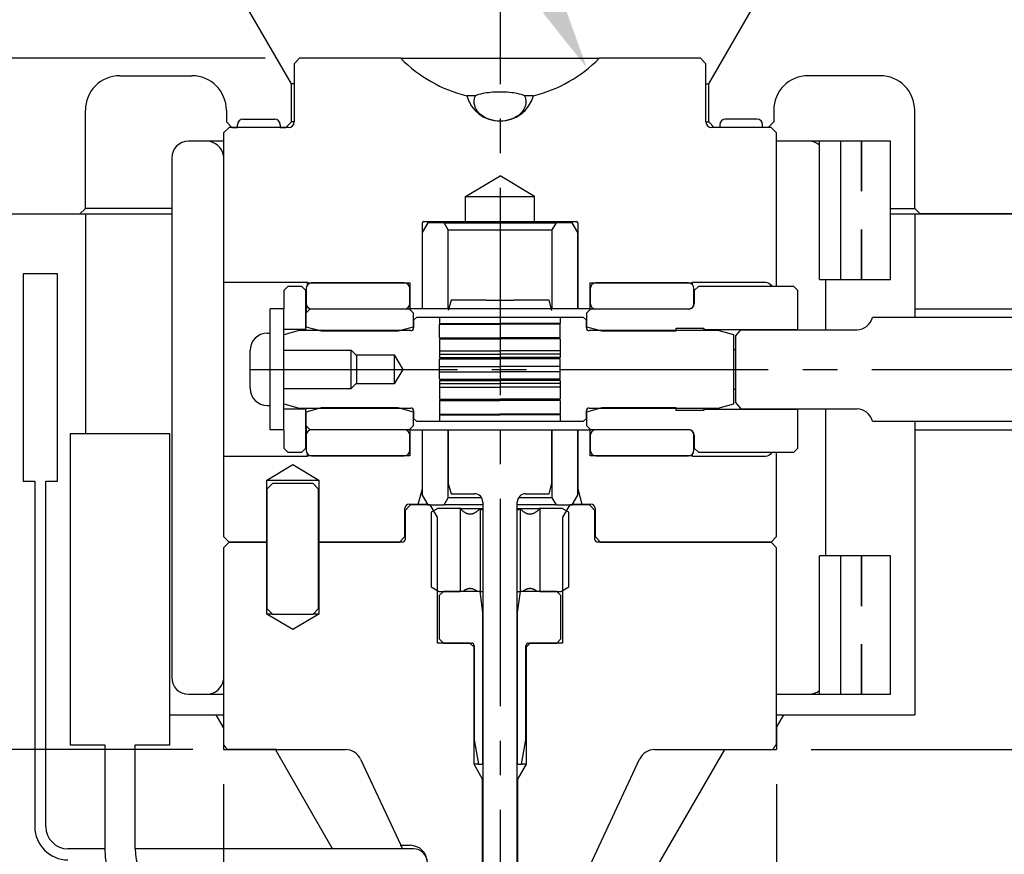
# Model space of a CAD drawing. Extents: x -79 to 56, y -28 to 58.
# Tile 13 of 23: x -59.15 to -55.59, y 44.53 to 47.54. Entities that reach past the tile are written whole.
import ezdxf

# ---------------------------------------------------------------- set-up
doc = ezdxf.new("R2010")
doc.units = 0
doc.header["$MEASUREMENT"] = 0
doc.linetypes.add('CENTER2', pattern=[1.125, 0.75, -0.125, 0.125, -0.125])
doc.layers.get('DEFPOINTS').update_dxf_attribs({"linetype": 'CONTINUOUS'})
for name, color, linetype in [('AR_SHAPE', 3, 'CONTINUOUS'), ('DIM_OSCO', 4, 'CONTINUOUS'), ('DIMENSIONS', 4, 'CONTINUOUS'), ('DSCV_BORE_CENTER', 22, 'CENTER2'), ('DSCV_BORE_LIGHT', 134, 'CONTINUOUS'), ('MBH_HEATER', 1, 'CONTINUOUS'), ('SCV200_PB_SOLID', 1, 'CONTINUOUS'), ('SCV_200_NBL_SHAPE', 3, 'CONTINUOUS'), ('SCV_200_VP_SOLID', 1, 'CONTINUOUS'), ('SCV_LR_SHAPE', 3, 'CONTINUOUS'), ('SCVGR_SHAPE', 3, 'CONTINUOUS'), ('SCVUNBB_SOLID', 1, 'CONTINUOUS')]:
    doc.layers.add(name, color=color, linetype=linetype)
doc.layers.add('Visible (ANSI)', color=7, linetype='CONTINUOUS', lineweight=50)
doc.styles.add('ROMANS', font='romans.shx')
doc.dimstyles.new('CATALOG', dxfattribs={"dimscale": 2, "dimtxt": 0.1, "dimasz": 0.125, "dimexe": 0.0625, "dimexo": 0.0625, "dimgap": 0.09, "dimtad": 0, "dimtih": 1, "dimtoh": 1, "dimdec": 3, "dimzin": 4, "dimdsep": 46, "dimtxsty": 'ROMANS', "dimcen": 0, "dimclrd": 256, "dimclre": 256, "dimclrt": 256, "dimadec": 0, "dimazin": 0, "dimtfac": 0.7, "dimtdec": 3, "dimtofl": 0, "dimtmove": 0, "dimatfit": 3, "dimfxl": 1, "dimtolj": 1, "dimtzin": 4, "dimlwd": -1, "dimlwe": -1, "dimarcsym": 0})
doc.dimstyles.new('CATALOG_2XSCALE', dxfattribs={"dimscale": 2, "dimtxt": 0.125, "dimasz": 0.125, "dimexe": 0.0625, "dimexo": 0.0625, "dimgap": 0.09, "dimtad": 0, "dimtih": 1, "dimtoh": 1, "dimdec": 3, "dimlfac": 0.5, "dimzin": 4, "dimdsep": 46, "dimtxsty": 'ROMANS', "dimcen": 0, "dimclrd": 256, "dimclre": 256, "dimclrt": 256, "dimadec": 0, "dimazin": 0, "dimtfac": 0.7, "dimtdec": 3, "dimtofl": 0, "dimtmove": 0, "dimatfit": 3, "dimfxl": 1, "dimtolj": 1, "dimtzin": 4, "dimlwd": -1, "dimlwe": -1, "dimarcsym": 0})

# ---------------------------------------------------------------- blocks, each defined once
blk = doc.blocks.new('*D71')
at = {"layer": 'DEFPOINTS', "color": 0}
for p in [(-57.1013, 47.3712), (-56.8556, 46.93)]:
    blk.add_point(p, dxfattribs=at)
at = {"layer": 'DIMENSIONS'}
for p, q in [((-58.2496, 48.9842), (-57.9996, 48.9842)), ((-57.9996, 48.9842), (-57.223, 47.5896))]:
    blk.add_line(p, q, dxfattribs=at)
blk.add_solid([(-57.1866, 47.6098), (-57.2594, 47.5693), (-57.1013, 47.3712)], dxfattribs=at)
at = {"layer": 'DIMENSIONS', "insert": (-59.0427, 48.9842), "char_height": 0.25, "attachment_point": 5, "style": 'ROMANS'}
blk.add_mtext('\\A1;RADIUS', dxfattribs=at)
blk = doc.blocks.new('*D72')
at = {"layer": 'DEFPOINTS', "color": 0}
for p in [(-51.4147, 48.4323), (-57.4147, 48.0619), (-51.4147, 47.1549)]:
    blk.add_point(p, dxfattribs=at)
at = {"layer": 'DIMENSIONS'}
for p, q in [((-57.4147, 48.1869), (-57.4147, 48.5573)), ((-51.4147, 47.2799), (-51.4147, 48.5573)), ((-57.1647, 48.4323), (-54.0808, 48.4323)), ((-51.6647, 48.4323), (-52.5303, 48.4323))]:
    blk.add_line(p, q, dxfattribs=at)
for points in [[(-57.1647, 48.4739), (-57.1647, 48.3906), (-57.4147, 48.4323)], [(-51.6647, 48.4739), (-51.6647, 48.3906), (-51.4147, 48.4323)]]:
    blk.add_solid(points, dxfattribs=at)
at = {"layer": 'DIMENSIONS', "insert": (-53.3056, 48.4323), "char_height": 0.2, "attachment_point": 5, "style": 'ROMANS'}
blk.add_mtext('\\A1;"C" DIM.', dxfattribs=at)
blk = doc.blocks.new('*D74')
at = {"layer": 'DEFPOINTS', "color": 0}
for p in [(-54.6647, 49.7927), (-60.1647, 47.1549), (-54.6647, 47.1549)]:
    blk.add_point(p, dxfattribs=at)
at = {"layer": 'DIMENSIONS'}
for p, q in [((-60.1647, 47.2799), (-60.1647, 49.9177)), ((-54.6647, 47.2799), (-54.6647, 49.9177)), ((-59.9147, 49.7927), (-58.0807, 49.7927)), ((-54.9147, 49.7927), (-56.7398, 49.7927))]:
    blk.add_line(p, q, dxfattribs=at)
for points in [[(-59.9147, 49.8343), (-59.9147, 49.751), (-60.1647, 49.7927)], [(-54.9147, 49.8343), (-54.9147, 49.751), (-54.6647, 49.7927)]]:
    blk.add_solid(points, dxfattribs=at)
at = {"layer": 'DIMENSIONS', "insert": (-57.4102, 49.7927), "char_height": 0.2, "attachment_point": 5, "style": 'ROMANS'}
blk.add_mtext('\\A1;%%c5.500 ', dxfattribs=at)
blk = doc.blocks.new('*D75')
at = {"layer": 'DEFPOINTS', "color": 0}
for p in [(-61.8201, 47.1549), (-63.0122, 44.9049), (-58.4152, 44.9049)]:
    blk.add_point(p, dxfattribs=at)
at = {"layer": 'DIMENSIONS'}
for p, q in [((-61.9451, 47.1549), (-63.1372, 47.1549)), ((-63.0122, 46.9049), (-63.0122, 46.4539)), ((-63.0122, 45.1549), (-63.0122, 45.5606)), ((-58.5402, 44.9049), (-63.1372, 44.9049))]:
    blk.add_line(p, q, dxfattribs=at)
for points in [[(-63.0539, 46.9049), (-62.9705, 46.9049), (-63.0122, 47.1549)], [(-63.0539, 45.1549), (-62.9705, 45.1549), (-63.0122, 44.9049)]]:
    blk.add_solid(points, dxfattribs=at)
at = {"layer": 'DIMENSIONS', "insert": (-63.0122, 46.0073), "char_height": 0.2, "attachment_point": 5, "style": 'ROMANS'}
blk.add_mtext('\\A1;2.250 \\PHOLD', dxfattribs=at)
blk = doc.blocks.new('*D76')
at = {"layer": 'DEFPOINTS', "color": 0}
for p in [(-58.4014, 44.9049), (-62.9997, 41.5299), (-60.7901, 41.5299)]:
    blk.add_point(p, dxfattribs=at)
at = {"layer": 'DIMENSIONS'}
for p, q in [((-58.5264, 44.9049), (-63.1247, 44.9049)), ((-62.9997, 44.6549), (-62.9997, 43.7355)), ((-62.9997, 41.7799), (-62.9997, 42.6993)), ((-60.9151, 41.5299), (-63.1247, 41.5299))]:
    blk.add_line(p, q, dxfattribs=at)
for points in [[(-63.0414, 44.6549), (-62.9581, 44.6549), (-62.9997, 44.9049)], [(-63.0414, 41.7799), (-62.9581, 41.7799), (-62.9997, 41.5299)]]:
    blk.add_solid(points, dxfattribs=at)
at = {"layer": 'DIMENSIONS', "insert": (-62.9997, 43.2174), "char_height": 0.2, "attachment_point": 5, "style": 'ROMANS'}
blk.add_mtext('\\A1;"A" DIM.\\P(1.875 MIN.)', dxfattribs=at)
blk = doc.blocks.new('*D64')
at = {"layer": 'DEFPOINTS', "color": 0}
for p in [(-58.1397, 47.4049), (-64.4173, 44.9049), (-58.4152, 44.9049)]:
    blk.add_point(p, dxfattribs=at)
at = {"layer": 'DIM_OSCO'}
for p, q in [((-58.2647, 47.4049), (-64.5423, 47.4049)), ((-64.4173, 47.1549), (-64.4173, 46.4349)), ((-64.4173, 45.1549), (-64.4173, 45.8749)), ((-58.5402, 44.9049), (-64.5423, 44.9049))]:
    blk.add_line(p, q, dxfattribs=at)
for points in [[(-64.459, 47.1549), (-64.3757, 47.1549), (-64.4173, 47.4049)], [(-64.459, 45.1549), (-64.3757, 45.1549), (-64.4173, 44.9049)]]:
    blk.add_solid(points, dxfattribs=at)
at = {"layer": 'DIM_OSCO', "insert": (-64.4173, 46.1549), "char_height": 0.2, "attachment_point": 5, "style": 'ROMANS'}
blk.add_mtext('\\A1;2.500 ', dxfattribs=at)
blk = doc.blocks.new('*D65')
at = {"layer": 'DEFPOINTS', "color": 0}
for p in [(-58.4152, 44.9049), (-56.4142, 44.9049), (-56.4142, 43.7758)]:
    blk.add_point(p, dxfattribs=at)
at = {"layer": 'DIM_OSCO'}
for p, q in [((-58.4152, 44.7799), (-58.4152, 43.6508)), ((-56.4142, 44.7799), (-56.4142, 43.6508)), ((-58.1652, 43.7758), (-56.6642, 43.7758)), ((-56.4142, 43.7758), (-55.9714, 43.7758))]:
    blk.add_line(p, q, dxfattribs=at)
for points in [[(-58.1652, 43.8175), (-58.1652, 43.7341), (-58.4152, 43.7758)], [(-56.6642, 43.8175), (-56.6642, 43.7341), (-56.4142, 43.7758)]]:
    blk.add_solid(points, dxfattribs=at)
at = {"layer": 'DIM_OSCO', "insert": (-55.3009, 43.7758), "char_height": 0.2, "attachment_point": 5, "style": 'ROMANS'}
blk.add_mtext('\\A1;%%c2.000', dxfattribs=at)
blk = doc.blocks.new('*D77')
at = {"layer": 'DEFPOINTS', "color": 0}
for p in [(-54.8669, 46.2799), (-54.4783, 46.2799), (-56.4142, 44.9049)]:
    blk.add_point(p, dxfattribs=at)
at = {"layer": 'DIMENSIONS'}
for p, q in [((-54.7419, 46.2799), (-54.3533, 46.2799)), ((-54.4783, 46.0299), (-54.4783, 45.8808)), ((-54.4783, 45.1549), (-54.4783, 45.3208)), ((-56.2892, 44.9049), (-54.3533, 44.9049))]:
    blk.add_line(p, q, dxfattribs=at)
for points in [[(-54.52, 46.0299), (-54.4366, 46.0299), (-54.4783, 46.2799)], [(-54.52, 45.1549), (-54.4366, 45.1549), (-54.4783, 44.9049)]]:
    blk.add_solid(points, dxfattribs=at)
at = {"layer": 'DIMENSIONS', "insert": (-54.4783, 45.6008), "char_height": 0.2, "attachment_point": 5, "style": 'ROMANS'}
blk.add_mtext('\\A1;1.375 HOLD', dxfattribs=at)

msp = doc.modelspace()

# ---------------------------------------------------------------- linework, layer by layer
at = {"layer": 'AR_SHAPE'}
for p, q in [((-51.4147, 46.4674), (-56.0672, 46.4674)), ((-56.5632, 46.4), (-56.5432, 46.4231)), ((-56.5432, 46.4231), (-56.1232, 46.4231)), ((-56.5632, 46.4), (-56.5632, 46.2804)), ((-56.5692, 46.3521), (-56.5632, 46.3521)), ((-56.5632, 46.2804), (-56.5622, 46.2804)), ((-56.5632, 46.2794), (-56.5632, 46.2804)), ((-56.5622, 46.2794), (-56.5632, 46.2794)), ((-56.5632, 46.2794), (-56.5632, 46.1599)), ((-56.5622, 46.2804), (-56.5619, 46.2799)), ((-56.5622, 46.2804), (-56.5622, 46.2794)), ((-56.5619, 46.2799), (-56.5622, 46.2794)), ((-56.5692, 46.2078), (-56.5632, 46.2078)), ((-56.5632, 46.1599), (-56.5432, 46.1368)), ((-56.5432, 46.1368), (-56.1232, 46.1368)), ((-56.0672, 46.0924), (-51.4147, 46.0924))]:
    msp.add_line(p, q, dxfattribs=at)
for centre, major_axis, start_param, end_param in [((-56.1232, 46.4924), (0, -0.0693), 0, 1.202167), ((-56.1232, 46.0675), (0, 0.0693), 5.081018, 6.283185)]:
    msp.add_ellipse(centre, major_axis=major_axis, ratio=0.866025, start_param=start_param, end_param=end_param, dxfattribs=at)
at = {"layer": 'DSCV_BORE_CENTER'}
for p, q in [((-57.4147, 48.0619), (-57.4147, 41.5299)), ((-58.3192, 46.2799), (-51.4147, 46.2799))]:
    msp.add_line(p, q, dxfattribs=at)
at = {"layer": 'DSCV_BORE_LIGHT'}
for p, q in [((-60.1647, 46.8419), (-58.6022, 46.8419)), ((-58.9147, 46.8419), (-58.9147, 46.0469)), ((-56.0025, 46.8419), (-54.6647, 46.8419)), ((-55.9147, 46.8419), (-55.9147, 46.4674)), ((-55.9147, 46.4984), (-51.4897, 46.4984)), ((-55.9147, 46.0924), (-55.9147, 45.0299)), ((-55.9147, 46.0614), (-51.4897, 46.0614)), ((-58.6097, 45.0299), (-58.4152, 45.0299)), ((-58.4152, 44.9849), (-58.4411, 45.0299)), ((-56.4142, 45.0299), (-55.9147, 45.0299)), ((-56.4142, 44.9849), (-56.3882, 45.0299)), ((-58.4152, 44.9849), (-58.4152, 44.9049)), ((-56.4142, 44.9849), (-56.4142, 44.9049)), ((-58.4152, 44.9049), (-57.9738, 44.9049)), ((-58.0202, 44.5459), (-58.2274, 44.9049)), ((-56.9772, 44.2549), (-56.6019, 44.9049)), ((-56.8555, 44.9049), (-56.4142, 44.9049))]:
    msp.add_line(p, q, dxfattribs=at)
at = {"layer": 'MBH_HEATER'}
for p, q in [((-58.4747, 47.1049), (-58.5422, 47.1049)), ((-58.4152, 47.1049), (-58.4747, 47.1049)), ((-56.3689, 47.1049), (-56.4142, 47.1049)), ((-56.2974, 47.1049), (-56.3689, 47.1049)), ((-56.2591, 47.1049), (-56.2974, 47.1049)), ((-56.1833, 47.1049), (-56.2591, 47.1049)), ((-56.2591, 46.6049), (-56.2591, 47.1049)), ((-56.1072, 47.1049), (-56.1833, 47.1049)), ((-56.1833, 47.1049), (-56.1833, 46.6049)), ((-56.1072, 46.9239), (-56.1072, 47.1049)), ((-56.1071, 47.1049), (-56.1072, 47.1049)), ((-56.0025, 47.1049), (-56.1071, 47.1049)), ((-56.1071, 47.1049), (-56.1071, 46.9239)), ((-56.0025, 46.6049), (-56.0025, 47.1049)), ((-58.6022, 47.0449), (-58.6022, 45.1649)), ((-56.1072, 46.6049), (-56.1072, 46.786)), ((-56.1071, 46.786), (-56.1071, 46.6049)), ((-59.0152, 46.6259), (-59.1402, 46.6259)), ((-59.1402, 46.6259), (-59.1402, 45.8759)), ((-59.0152, 45.8759), (-59.0152, 46.6259)), ((-56.2591, 46.6049), (-56.1833, 46.6049)), ((-56.2374, 46.6049), (-56.2374, 46.4231)), ((-56.1833, 46.6049), (-56.1072, 46.6049)), ((-56.1072, 46.6049), (-56.1071, 46.6049)), ((-56.1071, 46.6049), (-56.0025, 46.6049)), ((-56.2374, 46.1368), (-56.2374, 45.6049)), ((-58.6097, 46.0469), (-58.9697, 46.0469)), ((-58.9697, 46.0469), (-58.9697, 44.9219)), ((-58.6097, 44.9219), (-58.6097, 46.0469)), ((-59.1402, 45.8759), (-59.0977, 45.8759)), ((-59.0977, 45.8759), (-59.0977, 44.6259)), ((-59.0577, 44.6259), (-59.0577, 45.8759)), ((-59.0577, 45.8759), (-59.0152, 45.8759)), ((-56.1833, 45.6049), (-56.2591, 45.6049)), ((-56.2591, 45.1049), (-56.2591, 45.6049)), ((-56.1072, 45.6049), (-56.1833, 45.6049)), ((-56.1833, 45.6049), (-56.1833, 45.1049)), ((-56.1072, 45.4239), (-56.1072, 45.6049)), ((-56.1071, 45.6049), (-56.1072, 45.6049)), ((-56.0025, 45.6049), (-56.1071, 45.6049)), ((-56.1071, 45.6049), (-56.1071, 45.4239)), ((-56.0025, 45.1049), (-56.0025, 45.6049)), ((-56.1072, 45.1049), (-56.1072, 45.286)), ((-56.1071, 45.286), (-56.1071, 45.1049)), ((-58.5422, 45.1049), (-58.4747, 45.1049)), ((-58.4747, 45.1049), (-58.4152, 45.1049)), ((-56.4142, 45.1049), (-56.3689, 45.1049)), ((-56.3689, 45.1049), (-56.2974, 45.1049)), ((-56.2974, 45.1049), (-56.2591, 45.1049)), ((-56.2591, 45.1049), (-56.1833, 45.1049)), ((-56.1833, 45.1049), (-56.1072, 45.1049)), ((-56.1072, 45.1049), (-56.1071, 45.1049)), ((-56.1071, 45.1049), (-56.0025, 45.1049)), ((-58.9697, 44.9219), (-58.8447, 44.9219)), ((-58.8447, 44.9219), (-58.8447, 44.5469)), ((-58.7347, 44.5469), (-58.7347, 44.9219)), ((-58.7347, 44.9219), (-58.6097, 44.9219)), ((-58.8447, 44.5459), (-58.9777, 44.5459)), ((-57.7277, 44.5459), (-58.7347, 44.5459))]:
    msp.add_line(p, q, dxfattribs=at)
for centre, radius, start, end in [((-58.5422, 47.0449), 0.06, 90, 180), ((-58.4747, 47.0449), 0.06, 7.402, 90), ((-56.2974, 47.0449), 0.06, 50.3144, 90), ((-58.5422, 45.1649), 0.06, 180, 270), ((-58.4747, 45.1649), 0.06, 270, 352.598), ((-56.2974, 45.1649), 0.06, 270, 309.6856), ((-58.9777, 44.6259), 0.12, 180, 270), ((-58.9777, 44.6259), 0.08, 180, 270), ((-58.5397, 44.5469), 0.305, 180, 270), ((-58.5397, 44.5469), 0.195, 180, 270), ((-57.7277, 44.4959), 0.05, 0, 90)]:
    msp.add_arc(centre, radius, start, end, dxfattribs=at)
for centre, start_param, end_param in [((-56.1096, 46.8549), 4.678111, 4.679131), ((-56.1096, 46.8549), 1.604054, 1.605074), ((-56.1096, 45.3549), 4.678111, 4.679131), ((-56.1096, 45.3549), 1.604054, 1.605074)]:
    msp.add_ellipse(centre, major_axis=(-0.072, 0), ratio=0.957991, start_param=start_param, end_param=end_param, dxfattribs=at)
at = {"layer": 'SCV200_PB_SOLID'}
for p, q in [((-58.2382, 45.8672), (-58.2582, 45.8472)), ((-58.2582, 45.8472), (-58.2582, 45.4149)), ((-58.0912, 45.8672), (-58.2382, 45.8672)), ((-58.0712, 45.8472), (-58.0912, 45.8672)), ((-58.0712, 45.4149), (-58.0712, 45.8472)), ((-57.6397, 45.7769), (-57.6637, 45.7631)), ((-57.5597, 45.7769), (-57.6397, 45.7769)), ((-57.5597, 45.7769), (-57.477, 45.7769)), ((-57.559, 45.7763), (-57.559, 45.4769)), ((-57.4868, 45.7763), (-57.4868, 45.4769)), ((-57.3524, 45.7769), (-57.2697, 45.7769)), ((-57.3425, 45.7763), (-57.3425, 45.4769)), ((-57.2703, 45.7763), (-57.2703, 45.4769)), ((-57.1897, 45.7769), (-57.2697, 45.7769)), ((-57.1657, 45.7631), (-57.1897, 45.7769)), ((-57.6637, 45.7631), (-57.6637, 45.4937)), ((-57.1657, 45.4937), (-57.1657, 45.7631)), ((-57.6637, 45.4937), (-57.6347, 45.4769)), ((-57.1947, 45.4769), (-57.1657, 45.4937)), ((-57.6197, 45.4769), (-57.6347, 45.4619)), ((-57.6347, 45.4769), (-57.559, 45.4769)), ((-57.6347, 45.4619), (-57.6347, 45.3049)), ((-57.4871, 45.4769), (-57.6197, 45.4769)), ((-57.4771, 45.401), (-57.4871, 45.4769)), ((-57.4871, 45.4769), (-57.477, 45.4769)), ((-57.3524, 45.4769), (-57.3423, 45.4769)), ((-57.3423, 45.4769), (-57.3523, 45.401)), ((-57.2097, 45.4769), (-57.3423, 45.4769)), ((-57.2703, 45.4769), (-57.1947, 45.4769)), ((-57.1947, 45.4619), (-57.2097, 45.4769)), ((-57.1947, 45.3049), (-57.1947, 45.4619)), ((-58.2582, 45.4149), (-58.2382, 45.3949)), ((-58.0912, 45.3949), (-58.0712, 45.4149)), ((-58.2382, 45.3949), (-58.0912, 45.3949)), ((-57.4771, 44.8519), (-57.4771, 45.401)), ((-57.3523, 45.401), (-57.3523, 44.8519)), ((-57.6347, 45.3049), (-57.6197, 45.2899)), ((-57.6197, 45.2899), (-57.5182, 45.2899)), ((-57.5082, 45.2799), (-57.5082, 44.9398)), ((-57.3212, 44.9398), (-57.3212, 45.2799)), ((-57.3112, 45.2899), (-57.2097, 45.2899)), ((-57.2097, 45.2899), (-57.1947, 45.3049)), ((-57.5082, 44.9398), (-57.4927, 44.8519)), ((-57.3367, 44.8519), (-57.3212, 44.9398)), ((-57.4927, 44.8519), (-57.4771, 44.8519)), ((-57.3523, 44.8519), (-57.3367, 44.8519))]:
    msp.add_line(p, q, dxfattribs=at)
for centre, start, end in [((-57.5182, 45.2799), 0, 90), ((-57.3112, 45.2799), 90, 180)]:
    msp.add_arc(centre, 0.01, start, end, dxfattribs=at)
for points, weights in [([(-57.559, 45.7763), (-57.5397, 45.7569), (-57.5229, 45.7569)], [1.00124210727, 1.03859927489, 1]), ([(-57.5229, 45.7569), (-57.5062, 45.7569), (-57.4868, 45.7763)], [1, 1.03859927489, 1.00124210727]), ([(-57.4868, 45.7763), (-57.4818, 45.7738), (-57.477, 45.7716)], [1.00124210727, 1.00593439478, 1.009428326]), ([(-57.3524, 45.7716), (-57.3475, 45.7738), (-57.3425, 45.7763)], [1.009428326, 1.00593439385, 1.00124210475]), ([(-57.3425, 45.7763), (-57.3231, 45.7569), (-57.3064, 45.7569)], [1.00124210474, 1.03859927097, 1]), ([(-57.3064, 45.7569), (-57.2897, 45.7569), (-57.2703, 45.7763)], [1, 1.03859927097, 1.00124210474]), ([(-57.5229, 45.4869), (-57.5352, 45.4869), (-57.5484, 45.4769)], [1, 1.01980390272, 1]), ([(-57.4974, 45.4769), (-57.5106, 45.4869), (-57.5229, 45.4869)], [1, 1.01980390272, 1]), ([(-57.3064, 45.4869), (-57.3187, 45.4869), (-57.3319, 45.4769)], [1, 1.01980389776, 1]), ([(-57.2809, 45.4769), (-57.2941, 45.4869), (-57.3064, 45.4869)], [1, 1.01980389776, 1])]:
    msp.add_rational_spline(points, weights, degree=2, dxfattribs=at)
at = {"layer": 'SCV_200_NBL_SHAPE'}
for p, q in [((-58.1397, 47.4049), (-58.1597, 47.3849)), ((-58.1597, 47.3849), (-58.1597, 47.1749)), ((-57.7738, 47.4049), (-58.1397, 47.4049)), ((-57.7738, 47.4049), (-57.0555, 47.4049)), ((-56.6897, 47.4049), (-57.0555, 47.4049)), ((-56.6697, 47.3849), (-56.6897, 47.4049)), ((-56.6697, 47.1749), (-56.6697, 47.3849)), ((-57.5036, 47.2695), (-57.5351, 47.2695)), ((-57.2942, 47.2695), (-57.3257, 47.2695)), ((-58.3952, 47.1549), (-58.4152, 47.1349)), ((-58.4152, 47.1349), (-58.4152, 46.4203)), ((-58.1797, 47.1549), (-58.3952, 47.1549)), ((-56.4342, 47.1549), (-56.6497, 47.1549)), ((-56.4142, 47.1349), (-56.4342, 47.1549)), ((-56.4142, 46.5799), (-56.4142, 47.1349)), ((-57.5397, 46.9049), (-57.4147, 46.9801)), ((-57.2897, 46.9049), (-57.4147, 46.9801)), ((-57.5397, 46.8149), (-57.5397, 46.9049)), ((-57.5397, 46.9049), (-57.2897, 46.9049)), ((-57.2897, 46.8149), (-57.2897, 46.9049)), ((-57.6762, 46.8099), (-57.6962, 46.7753)), ((-57.6957, 46.4999), (-57.6957, 46.8099)), ((-57.6907, 46.8149), (-57.5397, 46.8149)), ((-57.6172, 46.8099), (-57.6762, 46.8099)), ((-57.6024, 46.7844), (-57.6172, 46.8099)), ((-57.6172, 46.8099), (-57.2122, 46.8099)), ((-57.5397, 46.8149), (-57.2897, 46.8149)), ((-57.2897, 46.8149), (-57.1387, 46.8149)), ((-57.2122, 46.8099), (-57.2269, 46.7844)), ((-57.1532, 46.8099), (-57.2122, 46.8099)), ((-57.1332, 46.7753), (-57.1532, 46.8099)), ((-57.1337, 46.8099), (-57.1337, 46.4999)), ((-57.6962, 46.7753), (-57.6962, 46.4999)), ((-57.6024, 46.4999), (-57.6024, 46.7844)), ((-57.6024, 46.7844), (-57.2269, 46.7844)), ((-57.2269, 46.7844), (-57.2269, 46.4999)), ((-57.1332, 46.4999), (-57.1332, 46.7753)), ((-58.4152, 46.5949), (-58.1112, 46.5949)), ((-58.1112, 46.5949), (-58.1112, 46.5927)), ((-58.1112, 46.5927), (-57.7412, 46.5927)), ((-58.1112, 46.5857), (-58.1112, 46.5927)), ((-57.7412, 46.5927), (-57.7412, 46.4999)), ((-57.0882, 46.4999), (-57.0882, 46.5927)), ((-57.0882, 46.5927), (-56.7182, 46.5927)), ((-56.7182, 46.5927), (-56.7182, 46.5949)), ((-56.7182, 46.5949), (-56.4547, 46.5949)), ((-56.7182, 46.5857), (-56.7182, 46.5927)), ((-57.7412, 46.4999), (-57.0882, 46.4999)), ((-57.0882, 46.4969), (-57.0882, 46.4999)), ((-58.4152, 46.4203), (-58.4152, 46.1396)), ((-58.4152, 46.1396), (-58.4152, 45.6749)), ((-57.7412, 46.0599), (-57.7412, 46.0629)), ((-57.0882, 46.0599), (-57.7412, 46.0599)), ((-57.7412, 46.0599), (-57.7412, 45.9672)), ((-57.6962, 46.0599), (-57.6962, 45.8246)), ((-57.6957, 45.8479), (-57.6957, 46.0599)), ((-57.6024, 45.8155), (-57.6024, 46.0599)), ((-57.2269, 46.0599), (-57.2269, 45.8155)), ((-57.1337, 46.0599), (-57.1337, 45.8479)), ((-57.1332, 45.8246), (-57.1332, 46.0599)), ((-57.0882, 46.0599), (-57.0882, 46.0629)), ((-57.0882, 45.9672), (-57.0882, 46.0599)), ((-58.1112, 45.9649), (-58.4152, 45.9649)), ((-58.1112, 45.9672), (-58.1112, 45.9742)), ((-57.7412, 45.9672), (-58.1112, 45.9672)), ((-58.1112, 45.9672), (-58.1112, 45.9649)), ((-56.7182, 45.9672), (-57.0882, 45.9672)), ((-56.7182, 45.9672), (-56.7182, 45.9742)), ((-56.7182, 45.9649), (-56.7182, 45.9672)), ((-56.4547, 45.9649), (-56.7182, 45.9649)), ((-56.4142, 45.6749), (-56.4142, 45.9799)), ((-58.2587, 45.8795), (-58.1647, 45.936)), ((-58.1647, 45.936), (-58.0707, 45.8795)), ((-58.2587, 45.6549), (-58.2587, 45.8795)), ((-58.2587, 45.8795), (-58.0707, 45.8795)), ((-58.0707, 45.8795), (-58.0707, 45.6549)), ((-57.7107, 45.7919), (-57.6957, 45.8479)), ((-57.1337, 45.8479), (-57.1187, 45.7919)), ((-57.6962, 45.8246), (-57.6762, 45.7899)), ((-57.6172, 45.7899), (-57.6024, 45.8155)), ((-57.4813, 45.8155), (-57.6024, 45.8155)), ((-57.2269, 45.8155), (-57.348, 45.8155)), ((-57.2269, 45.8155), (-57.2122, 45.7899)), ((-57.1532, 45.7899), (-57.1332, 45.8246)), ((-57.7587, 45.6749), (-57.7587, 45.7769)), ((-57.7382, 45.7899), (-57.7582, 45.7699)), ((-57.7437, 45.7919), (-57.7107, 45.7919)), ((-57.6672, 45.7899), (-57.7382, 45.7899)), ((-57.7107, 45.7919), (-57.6773, 45.7919)), ((-57.6762, 45.7899), (-57.6172, 45.7899)), ((-57.6412, 45.7449), (-57.6672, 45.7899)), ((-57.477, 45.7899), (-57.6172, 45.7899)), ((-57.2122, 45.7899), (-57.3524, 45.7899)), ((-57.2122, 45.7899), (-57.1532, 45.7899)), ((-57.1622, 45.7899), (-57.1882, 45.7449)), ((-57.0912, 45.7899), (-57.1622, 45.7899)), ((-57.152, 45.7919), (-57.1187, 45.7919)), ((-57.1187, 45.7919), (-57.0857, 45.7919)), ((-57.0712, 45.7699), (-57.0912, 45.7899)), ((-57.0707, 45.7769), (-57.0707, 45.6749)), ((-57.7582, 45.7699), (-57.7582, 45.6649)), ((-57.6412, 45.2899), (-57.6412, 45.7449)), ((-57.1882, 45.7449), (-57.1882, 45.2899)), ((-57.0712, 45.6649), (-57.0712, 45.7699)), ((-58.4152, 45.6749), (-58.3952, 45.6549)), ((-57.7787, 45.6549), (-57.7587, 45.6749)), ((-57.7587, 45.6749), (-57.7582, 45.6749)), ((-57.0712, 45.6749), (-57.0707, 45.6749)), ((-57.0707, 45.6749), (-57.0507, 45.6549)), ((-56.4342, 45.6549), (-56.4142, 45.6749)), ((-58.3952, 45.6549), (-58.4152, 45.6349)), ((-58.4152, 45.6349), (-58.4152, 44.9244)), ((-58.2587, 45.6549), (-58.3952, 45.6549)), ((-58.3952, 45.6549), (-58.2587, 45.6549)), ((-58.2587, 45.3949), (-58.2587, 45.6549)), ((-57.7682, 45.6549), (-58.0707, 45.6549)), ((-58.0707, 45.6549), (-58.0707, 45.3949)), ((-58.0707, 45.6549), (-57.7787, 45.6549)), ((-56.4342, 45.6549), (-57.0612, 45.6549)), ((-57.0507, 45.6549), (-56.4342, 45.6549)), ((-56.4142, 45.6349), (-56.4342, 45.6549)), ((-56.4142, 44.9244), (-56.4142, 45.6349)), ((-58.1647, 45.3385), (-58.2587, 45.3949)), ((-58.2382, 45.3949), (-58.2587, 45.3949)), ((-58.0707, 45.3949), (-58.1647, 45.3385)), ((-58.0707, 45.3949), (-58.0912, 45.3949)), ((-57.5237, 45.2899), (-57.6412, 45.2899)), ((-57.5087, 45.2749), (-57.5237, 45.2899)), ((-57.5087, 44.8519), (-57.5087, 45.2749)), ((-57.3057, 45.2899), (-57.3207, 45.2749)), ((-57.3207, 45.2749), (-57.3207, 44.8519)), ((-57.1882, 45.2899), (-57.3057, 45.2899)), ((-58.2229, 44.9049), (-58.4014, 44.9049)), ((-58.2229, 44.9049), (-57.9738, 44.9049)), ((-56.8555, 44.9049), (-56.4279, 44.9049)), ((-57.9194, 44.8703), (-57.774, 44.5584)), ((-57.4777, 44.7983), (-57.5087, 44.8519)), ((-57.4927, 44.8519), (-57.5087, 44.8519)), ((-57.3207, 44.8519), (-57.3517, 44.7983)), ((-57.3207, 44.8519), (-57.3367, 44.8519)), ((-57.096, 44.4711), (-56.9099, 44.8703)), ((-57.4777, 44.4245), (-57.4777, 44.7983)), ((-57.477, 44.7983), (-57.4777, 44.7983)), ((-57.3517, 44.7983), (-57.3524, 44.7983)), ((-57.3517, 44.7983), (-57.3517, 44.4245)), ((-57.774, 44.5584), (-57.7402, 44.5584))]:
    msp.add_line(p, q, dxfattribs=at)
for centre, radius, start, end in [((-57.4147, 47.7599), 0.505, 224.6658, 256.2013), ((-57.4147, 47.7599), 0.505, 283.7987, 315.3342), ((-57.4147, 47.3029), 0.125, 195.5099, 344.4901), ((-58.1797, 47.1749), 0.02, 270, 0), ((-56.6497, 47.1749), 0.02, 180, 270), ((-57.6907, 46.8099), 0.005, 90, 180), ((-57.1387, 46.8099), 0.005, 0, 90), ((-57.7437, 45.7769), 0.015, 90, 180), ((-57.0857, 45.7769), 0.015, 0, 90), ((-57.7682, 45.6649), 0.01, 270, 0), ((-57.0612, 45.6649), 0.01, 180, 270), ((-57.9738, 44.8449), 0.06, 25, 90), ((-56.8555, 44.8449), 0.06, 90, 155), ((-57.7402, 44.4959), 0.0625, 0, 90)]:
    msp.add_arc(centre, radius, start, end, dxfattribs=at)
for points, knots in [([(-57.3257, 47.2695), (-57.3226, 47.2624), (-57.3212, 47.255), (-57.3212, 47.2391), (-57.3235, 47.2298), (-57.333, 47.2125), (-57.3402, 47.2047), (-57.3568, 47.1922), (-57.3674, 47.1868), (-57.3904, 47.1797), (-57.4029, 47.1779), (-57.4147, 47.1779), (-57.4264, 47.1779), (-57.4389, 47.1797), (-57.4619, 47.1868), (-57.4725, 47.1922), (-57.4891, 47.2047), (-57.4963, 47.2125), (-57.5058, 47.2298), (-57.5082, 47.2391), (-57.5082, 47.255), (-57.5067, 47.2624), (-57.5036, 47.2695)], [-0.429599, -0.429599, -0.429599, -0.429599, -0.3579026, -0.3579026, -0.268409, -0.268409, -0.1789155, -0.1789155, -0.0894577, -0.0894577, 0, 0, 0, 0.0894577, 0.0894577, 0.1789155, 0.1789155, 0.268409, 0.268409, 0.3579026, 0.3579026, 0.429599, 0.429599, 0.429599, 0.429599]), ([(-57.3257, 47.2695), (-57.3265, 47.2699), (-57.3275, 47.2704), (-57.3337, 47.273), (-57.3419, 47.2754), (-57.3599, 47.2789), (-57.3695, 47.2804), (-57.3911, 47.2824), (-57.4031, 47.283), (-57.4262, 47.283), (-57.4382, 47.2824), (-57.4598, 47.2804), (-57.4694, 47.2789), (-57.4874, 47.2754), (-57.4956, 47.273), (-57.5018, 47.2704), (-57.5028, 47.2699), (-57.5036, 47.2695)], [0.5601943, 0.5601943, 0.5601943, 0.5601943, 0.5858459, 0.5858459, 0.7098839, 0.7098839, 0.7976314, 0.7976314, 0.885379, 0.885379, 0.9731265, 0.9731265, 1.060874, 1.060874, 1.184912, 1.184912, 1.2105636, 1.2105636, 1.2105636, 1.2105636]), ([(-57.7662, 44.5459), (-57.7678, 44.5486), (-57.7693, 44.551), (-57.7728, 44.5565), (-57.774, 44.5584), (-57.774, 44.5584)], [0.1713217, 0.1713217, 0.1713217, 0.1713217, 0.20623, 0.20623, 0.2722024, 0.2722024, 0.2722024, 0.2722024])]:
    msp.add_open_spline(points, degree=3, knots=knots, dxfattribs=at)
for points in [[(-56.4547, 46.5949), (-56.4456, 46.5949), (-56.4377, 46.5901), (-56.4316, 46.5799)], [(-56.4316, 45.98), (-56.4377, 45.9698), (-56.4456, 45.9649), (-56.4547, 45.9649)]]:
    msp.add_open_spline(points, degree=3, dxfattribs=at)
for points in [[(-58.4014, 44.9049), (-58.4082, 44.9145), (-58.4152, 44.9244)], [(-56.4279, 44.9049), (-56.4211, 44.9145), (-56.4142, 44.9244)]]:
    msp.add_rational_spline(points, [1, 1.00009691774, 1], degree=2, dxfattribs=at)
at = {"layer": 'SCV_200_VP_SOLID'}
for p, q in [((-57.5919, 46.5299), (-57.6019, 46.4926)), ((-57.4647, 46.5299), (-57.5919, 46.5299)), ((-57.4647, 46.5299), (-57.3647, 46.5299)), ((-57.2374, 46.5299), (-57.3647, 46.5299)), ((-57.2274, 46.4926), (-57.2374, 46.5299)), ((-57.6019, 46.0599), (-57.6019, 45.8673)), ((-57.2274, 45.8673), (-57.2274, 46.0599)), ((-57.6019, 45.8673), (-57.5919, 45.8299)), ((-57.2374, 45.8299), (-57.2274, 45.8673)), ((-57.5919, 45.8299), (-57.507, 45.8299)), ((-57.3224, 45.8299), (-57.2374, 45.8299)), ((-57.477, 45.7999), (-57.477, 41.6162)), ((-57.3524, 41.6162), (-57.3524, 45.7999))]:
    msp.add_line(p, q, dxfattribs=at)
for centre, start, end in [((-57.507, 45.7999), 0, 90), ((-57.3224, 45.7999), 90, 180)]:
    msp.add_arc(centre, 0.03, start, end, dxfattribs=at)
at = {"layer": 'SCV_LR_SHAPE'}
for p, q in [((-58.1697, 47.3128), (-58.6022, 48.0619)), ((-56.6597, 47.3128), (-56.2272, 48.0619)), ((-58.7897, 47.3419), (-58.5297, 47.3419)), ((-56.0397, 47.3419), (-56.2997, 47.3419)), ((-58.1697, 47.1749), (-58.1697, 47.3128)), ((-58.1597, 47.3128), (-58.1697, 47.3128)), ((-56.6697, 47.3128), (-56.6597, 47.3128)), ((-56.6597, 47.1749), (-56.6597, 47.3128)), ((-58.9147, 46.8619), (-58.9147, 47.2169)), ((-58.4047, 47.2169), (-58.4047, 47.1749)), ((-56.4247, 47.2169), (-56.4247, 47.1749)), ((-55.9147, 46.8619), (-55.9147, 47.2169)), ((-58.4047, 47.1749), (-58.3847, 47.1549)), ((-58.3647, 47.1549), (-58.3647, 47.1649)), ((-58.3447, 47.1849), (-58.2297, 47.1849)), ((-58.2097, 47.1649), (-58.2097, 47.1549)), ((-58.1897, 47.1549), (-58.1697, 47.1749)), ((-58.1597, 47.1749), (-58.1697, 47.1749)), ((-56.6697, 47.1749), (-56.6597, 47.1749)), ((-56.6397, 47.1549), (-56.6597, 47.1749)), ((-56.6197, 47.1649), (-56.6197, 47.1549)), ((-56.4847, 47.1849), (-56.5997, 47.1849)), ((-56.4647, 47.1549), (-56.4647, 47.1649)), ((-56.4247, 47.1749), (-56.4447, 47.1549)), ((-58.3847, 47.1549), (-58.3647, 47.1549)), ((-58.2097, 47.1549), (-58.1897, 47.1549)), ((-56.6197, 47.1549), (-56.6397, 47.1549)), ((-56.4447, 47.1549), (-56.4647, 47.1549)), ((-60.1297, 46.8419), (-58.9347, 46.8419)), ((-58.9347, 46.8419), (-58.9147, 46.8619)), ((-58.6022, 46.8619), (-58.9147, 46.8619)), ((-56.0025, 46.8619), (-55.9147, 46.8619)), ((-55.8947, 46.8419), (-55.9147, 46.8619)), ((-54.6997, 46.8419), (-55.8947, 46.8419))]:
    msp.add_line(p, q, dxfattribs=at)
for centre, radius, start, end in [((-58.7897, 47.2169), 0.125, 90, 180), ((-58.5297, 47.2169), 0.125, 0, 90), ((-56.2997, 47.2169), 0.125, 90, 180), ((-56.0397, 47.2169), 0.125, 0, 90), ((-58.3447, 47.1649), 0.02, 90, 180), ((-58.2297, 47.1649), 0.02, 0, 90), ((-56.5997, 47.1649), 0.02, 90, 180), ((-56.4847, 47.1649), 0.02, 0, 90)]:
    msp.add_arc(centre, radius, start, end, dxfattribs=at)
at = {"layer": 'SCVGR_SHAPE'}
for p, q in [((-57.7172, 46.4674), (-57.7272, 46.4574)), ((-57.7272, 46.4574), (-57.7272, 46.4299)), ((-57.1122, 46.4674), (-57.7172, 46.4674)), ((-57.6343, 46.4683), (-57.6343, 46.4463)), ((-57.1968, 46.4683), (-57.1968, 46.4463)), ((-57.1022, 46.4574), (-57.1122, 46.4674)), ((-57.1022, 46.4299), (-57.1022, 46.4574)), ((-58.1412, 46.4199), (-58.1972, 46.4049)), ((-57.7372, 46.4199), (-58.1412, 46.4199)), ((-57.6343, 46.4463), (-57.4155, 46.4463)), ((-57.6343, 46.3944), (-57.6343, 46.4437)), ((-57.6343, 46.4437), (-57.4155, 46.4437)), ((-57.1968, 46.4463), (-57.4155, 46.4463)), ((-57.1968, 46.4437), (-57.4155, 46.4437)), ((-57.1968, 46.3944), (-57.1968, 46.4437)), ((-56.6251, 46.4199), (-57.0922, 46.4199)), ((-56.5692, 46.4049), (-56.6251, 46.4199)), ((-57.6343, 46.3944), (-57.4155, 46.3944)), ((-57.6343, 46.3903), (-57.4155, 46.3903)), ((-57.6343, 46.3903), (-57.6343, 46.3229)), ((-57.1968, 46.3944), (-57.4155, 46.3944)), ((-57.1968, 46.3903), (-57.4155, 46.3903)), ((-57.1968, 46.3903), (-57.1968, 46.3229)), ((-56.5692, 46.1549), (-56.5692, 46.4049)), ((-58.1972, 46.3489), (-57.9528, 46.3489)), ((-57.9528, 46.2109), (-57.9528, 46.3489)), ((-57.9337, 46.3298), (-57.9528, 46.3489)), ((-57.6343, 46.347), (-57.4155, 46.347)), ((-57.1968, 46.347), (-57.4155, 46.347)), ((-57.9358, 46.3319), (-57.7972, 46.3319)), ((-57.9337, 46.3298), (-57.9337, 46.2301)), ((-57.7972, 46.3319), (-57.7659, 46.2799)), ((-57.7972, 46.3319), (-57.7972, 46.2279)), ((-57.6343, 46.3349), (-57.4155, 46.3349)), ((-57.6343, 46.3229), (-57.4155, 46.3229)), ((-57.6343, 46.3179), (-57.4155, 46.3179)), ((-57.6343, 46.2442), (-57.6343, 46.3179)), ((-57.1968, 46.3349), (-57.4155, 46.3349)), ((-57.1968, 46.3229), (-57.4155, 46.3229)), ((-57.1968, 46.3179), (-57.4155, 46.3179)), ((-57.1968, 46.2442), (-57.1968, 46.3179)), ((-57.7659, 46.2799), (-57.7972, 46.2279)), ((-57.6343, 46.2908), (-57.4155, 46.2908)), ((-57.6343, 46.2714), (-57.4155, 46.2714)), ((-57.1968, 46.2908), (-57.4155, 46.2908)), ((-57.1968, 46.2714), (-57.4155, 46.2714)), ((-57.6343, 46.2442), (-57.4155, 46.2442)), ((-57.6343, 46.2393), (-57.6343, 46.1719)), ((-57.6343, 46.2393), (-57.4155, 46.2393)), ((-57.1968, 46.2442), (-57.4155, 46.2442)), ((-57.1968, 46.2393), (-57.4155, 46.2393)), ((-57.1968, 46.2393), (-57.1968, 46.1719)), ((-58.1972, 46.2109), (-57.9528, 46.2109)), ((-57.9337, 46.2301), (-57.9528, 46.2109)), ((-57.7972, 46.2279), (-57.9358, 46.2279)), ((-57.6343, 46.2283), (-57.4155, 46.2283)), ((-57.6343, 46.2152), (-57.4155, 46.2152)), ((-57.1968, 46.2283), (-57.4155, 46.2283)), ((-57.1968, 46.2152), (-57.4155, 46.2152)), ((-57.6343, 46.1719), (-57.4155, 46.1719)), ((-57.6343, 46.1678), (-57.4155, 46.1678)), ((-57.6343, 46.1678), (-57.6343, 46.1184)), ((-57.1968, 46.1719), (-57.4155, 46.1719)), ((-57.1968, 46.1678), (-57.4155, 46.1678)), ((-57.1968, 46.1678), (-57.1968, 46.1184)), ((-58.1972, 46.1549), (-58.1412, 46.1399)), ((-58.1412, 46.1399), (-57.7372, 46.1399)), ((-57.7272, 46.1299), (-57.7272, 46.1024)), ((-57.1022, 46.1024), (-57.1022, 46.1299)), ((-57.0922, 46.1399), (-56.6251, 46.1399)), ((-56.6251, 46.1399), (-56.5692, 46.1549)), ((-57.7272, 46.1024), (-57.7172, 46.0924)), ((-57.7172, 46.0924), (-57.1122, 46.0924)), ((-57.6343, 46.1184), (-57.4155, 46.1184)), ((-57.6343, 46.1159), (-57.4155, 46.1159)), ((-57.6343, 46.1159), (-57.6343, 46.0938)), ((-57.1968, 46.1184), (-57.4155, 46.1184)), ((-57.1968, 46.1159), (-57.4155, 46.1159)), ((-57.1968, 46.1159), (-57.1968, 46.0938)), ((-57.1122, 46.0924), (-57.1022, 46.1024))]:
    msp.add_line(p, q, dxfattribs=at)
for centre, start, end in [((-57.7372, 46.4299), 270, 0), ((-57.0922, 46.4299), 180, 270), ((-57.7372, 46.1299), 0, 90), ((-57.0922, 46.1299), 90, 180)]:
    msp.add_arc(centre, 0.01, start, end, dxfattribs=at)
at = {"layer": 'SCVUNBB_SOLID'}
for p, q in [((-57.7612, 46.5924), (-58.0962, 46.5924)), ((-56.7332, 46.5924), (-57.0682, 46.5924)), ((-58.1822, 46.5799), (-58.1972, 46.5649)), ((-58.1972, 46.5649), (-58.1972, 46.4989)), ((-58.1322, 46.5799), (-58.1822, 46.5799)), ((-58.1172, 46.5649), (-58.1322, 46.5799)), ((-58.1172, 46.4249), (-58.1172, 46.5649)), ((-58.1162, 46.5724), (-58.1162, 46.5184)), ((-57.7412, 46.5184), (-57.7412, 46.5724)), ((-57.0882, 46.5724), (-57.0882, 46.5184)), ((-56.7132, 46.5184), (-56.7132, 46.5724)), ((-56.6972, 46.5799), (-56.7122, 46.5649)), ((-56.7122, 46.5649), (-56.7122, 46.5179)), ((-56.3522, 46.5799), (-56.6972, 46.5799)), ((-56.3372, 46.5649), (-56.3522, 46.5799)), ((-56.3372, 46.4249), (-56.3372, 46.5649)), ((-58.2462, 46.0609), (-58.2462, 46.4989)), ((-58.1972, 46.4989), (-58.2462, 46.4989)), ((-58.1972, 46.2109), (-58.1972, 46.4989)), ((-58.1022, 46.4979), (-58.1172, 46.4829)), ((-58.1162, 46.5184), (-58.1162, 46.4839)), ((-57.7422, 46.4979), (-58.1022, 46.4979)), ((-58.0962, 46.4984), (-57.7612, 46.4984)), ((-57.7272, 46.4829), (-57.7422, 46.4979)), ((-57.0872, 46.4979), (-57.1022, 46.4829)), ((-56.7322, 46.4979), (-57.0872, 46.4979)), ((-57.0682, 46.4984), (-56.7332, 46.4984)), ((-56.7132, 46.5117), (-56.7132, 46.5184)), ((-58.1172, 46.4829), (-58.1172, 46.4342)), ((-57.7272, 46.4342), (-57.7272, 46.4829)), ((-57.1022, 46.4829), (-57.1022, 46.4342)), ((-58.1178, 46.4243), (-58.1965, 46.4243)), ((-58.1178, 46.4243), (-58.1172, 46.4249)), ((-58.1172, 46.4342), (-58.0612, 46.4192)), ((-58.1172, 46.4249), (-58.1172, 46.4199)), ((-58.0612, 46.4192), (-57.7831, 46.4192)), ((-57.7831, 46.4192), (-57.7272, 46.4342)), ((-57.1022, 46.4342), (-57.0462, 46.4192)), ((-57.0462, 46.4192), (-56.7772, 46.4192)), ((-56.7772, 46.4192), (-56.7772, 46.4289)), ((-56.7772, 46.4289), (-56.6772, 46.4289)), ((-56.6772, 46.4289), (-56.6772, 46.4243)), ((-56.6772, 46.4243), (-56.3383, 46.4243)), ((-56.6772, 46.4199), (-56.6772, 46.4243)), ((-58.2562, 46.4109), (-58.2462, 46.4109)), ((-58.3192, 46.2119), (-58.3192, 46.3479)), ((-58.1972, 46.0609), (-58.1972, 46.2109)), ((-58.2562, 46.1489), (-58.2462, 46.1489)), ((-58.1178, 46.1356), (-58.1965, 46.1356)), ((-58.1172, 46.1349), (-58.1178, 46.1356)), ((-58.0612, 46.1407), (-58.1172, 46.1257)), ((-58.1172, 46.1399), (-58.1172, 46.1349)), ((-58.1172, 45.9949), (-58.1172, 46.1349)), ((-57.7831, 46.1407), (-58.0612, 46.1407)), ((-57.7272, 46.1257), (-57.7831, 46.1407)), ((-57.0462, 46.1407), (-57.1022, 46.1257)), ((-56.7772, 46.1407), (-57.0462, 46.1407)), ((-56.7772, 46.1309), (-56.7772, 46.1407)), ((-56.6772, 46.1309), (-56.7772, 46.1309)), ((-56.6772, 46.1356), (-56.6772, 46.1399)), ((-56.6772, 46.1356), (-56.3383, 46.1356)), ((-56.6772, 46.1356), (-56.6772, 46.1309)), ((-56.3372, 45.9949), (-56.3372, 46.1349)), ((-58.1172, 46.1257), (-58.1172, 46.0769)), ((-57.7272, 46.0769), (-57.7272, 46.1257)), ((-57.1022, 46.1257), (-57.1022, 46.0769)), ((-58.1972, 46.0609), (-58.2462, 46.0609)), ((-58.1972, 46.0609), (-58.1972, 45.9949)), ((-58.1172, 46.0769), (-58.1022, 46.0619)), ((-58.1162, 46.0759), (-58.1162, 46.0414)), ((-58.1022, 46.0619), (-57.7422, 46.0619)), ((-57.7612, 46.0614), (-58.0962, 46.0614)), ((-57.7422, 46.0619), (-57.7272, 46.0769)), ((-57.1022, 46.0769), (-57.0872, 46.0619)), ((-57.0872, 46.0619), (-56.7322, 46.0619)), ((-56.7332, 46.0614), (-57.0682, 46.0614)), ((-58.1162, 46.0414), (-58.1162, 45.9874)), ((-57.7412, 45.9874), (-57.7412, 46.0414)), ((-57.0882, 46.0414), (-57.0882, 45.9874)), ((-56.7132, 46.0414), (-56.7132, 46.0482)), ((-56.7132, 45.9874), (-56.7132, 46.0414)), ((-56.7122, 46.0419), (-56.7122, 45.9949)), ((-58.1972, 45.9949), (-58.1822, 45.9799)), ((-58.1322, 45.9799), (-58.1172, 45.9949)), ((-56.7122, 45.9949), (-56.6972, 45.9799)), ((-56.3522, 45.9799), (-56.3372, 45.9949)), ((-58.1822, 45.9799), (-58.1322, 45.9799)), ((-58.0962, 45.9674), (-57.7612, 45.9674)), ((-57.0682, 45.9674), (-56.7332, 45.9674)), ((-56.6972, 45.9799), (-56.3522, 45.9799))]:
    msp.add_line(p, q, dxfattribs=at)
for centre, radius, start, end in [((-58.0962, 46.5724), 0.02, 90, 180), ((-57.7612, 46.5724), 0.02, 0, 90), ((-57.0682, 46.5724), 0.02, 90, 180), ((-56.7332, 46.5724), 0.02, 0, 90), ((-58.0962, 46.5184), 0.02, 180, 270), ((-57.7612, 46.5184), 0.02, 270, 0), ((-57.0682, 46.5184), 0.02, 180, 270), ((-56.7332, 46.5184), 0.02, 270, 0), ((-56.7322, 46.5179), 0.02, 270, 0), ((-58.2562, 46.3479), 0.063, 90, 180), ((-58.2562, 46.2119), 0.063, 180, 270), ((-58.0962, 46.0414), 0.02, 90, 180), ((-57.7612, 46.0414), 0.02, 0, 90), ((-57.0682, 46.0414), 0.02, 90, 180), ((-56.7332, 46.0414), 0.02, 0, 90), ((-56.7322, 46.0419), 0.02, 0, 90), ((-58.0962, 45.9874), 0.02, 180, 270), ((-57.7612, 45.9874), 0.02, 270, 0), ((-57.0682, 45.9874), 0.02, 180, 270), ((-56.7332, 45.9874), 0.02, 270, 0)]:
    msp.add_arc(centre, radius, start, end, dxfattribs=at)
for points, weights in [([(-58.1178, 46.4243), (-58.12, 46.4221), (-58.1219, 46.4199)], [1.00124210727, 1.00535671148, 1.00854986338]), ([(-58.1219, 46.1399), (-58.12, 46.1378), (-58.1178, 46.1356)], [1.00854986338, 1.00535671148, 1.00124210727])]:
    msp.add_rational_spline(points, weights, degree=2, dxfattribs=at)
at = {"layer": 'Visible (ANSI)'}
for p, q in [((-57.7412, 46.4969), (-57.7412, 46.4999)), ((-58.1972, 46.4249), (-58.1965, 46.4243)), ((-58.1965, 46.1356), (-58.1972, 46.1349)), ((-57.559, 45.7763), (-57.5597, 45.7769)), ((-57.2697, 45.7769), (-57.2703, 45.7763)), ((-58.2587, 45.6549), (-58.2582, 45.6549)), ((-58.2582, 45.6549), (-58.2587, 45.6549)), ((-58.0712, 45.6549), (-58.0707, 45.6549)), ((-58.0707, 45.6549), (-58.0712, 45.6549)), ((-57.4771, 45.401), (-57.477, 45.401)), ((-57.3524, 45.401), (-57.3523, 45.401)), ((-57.5082, 45.2749), (-57.5087, 45.2749)), ((-57.3207, 45.2749), (-57.3212, 45.2749)), ((-57.477, 44.8519), (-57.4771, 44.8519)), ((-57.3523, 44.8519), (-57.3524, 44.8519))]:
    msp.add_line(p, q, dxfattribs=at)

# ---------------------------------------------------------------- dimensions: what is measured, and where the dimension line sits
at = {"layer": 'DIM_OSCO'}
dim = msp.add_linear_dim(base=(-64.4173, 44.9049), p1=(-58.1397, 47.4049), p2=(-58.4152, 44.9049), angle=90, dimstyle='CATALOG', override={"dimpost": ' '}, dxfattribs=at)
dim.commit()
dim.dimension.update_dxf_attribs({"geometry": '*D64', "text_midpoint": (-64.4173, 46.1549)})
dim = msp.add_linear_dim(base=(-56.4142, 43.7758), p1=(-58.4152, 44.9049), p2=(-56.4142, 44.9049), text='%%c2.000', dimstyle='CATALOG', override={"dimpost": ' '}, dxfattribs=at)
dim.commit()
dim.dimension.update_dxf_attribs({"geometry": '*D65', "text_midpoint": (-55.3009, 43.7758), "dimtype": 160})
at = {"layer": 'DIMENSIONS'}
for base, p1, p2, text, picture, middle in [((-54.6647, 49.7927), (-60.1647, 47.1549), (-54.6647, 47.1549), '%%c<>', '*D74', (-57.4102, 49.7927)), ((-51.4147, 48.4323), (-57.4147, 48.0619), (-51.4147, 47.1549), '"C" DIM.', '*D72', (-53.3056, 48.4323))]:
    dim = msp.add_linear_dim(base=base, p1=p1, p2=p2, text=text, dimstyle='CATALOG', override={"dimpost": ' '}, dxfattribs=at)
    dim.commit()
    dim.dimension.update_dxf_attribs({"geometry": picture, "text_midpoint": middle, "dimtype": 160})
dim = msp.add_radius_dim(center=(-56.8556, 46.93), mpoint=(-57.1013, 47.3712), text='RADIUS', dimstyle='CATALOG_2XSCALE', override={"dimpost": ' ', "dimtmove": 1}, dxfattribs=at)
dim.commit()
dim.dimension.update_dxf_attribs({"geometry": '*D71', "text_midpoint": (-57.9996, 48.9842), "dimtype": 164})
for base, p1, p2, text, picture, middle in [((-63.0122, 44.9049), (-61.8201, 47.1549), (-58.4152, 44.9049), '<>\\PHOLD', '*D75', (-63.0122, 46.0073)), ((-54.4783, 46.2799), (-56.4142, 44.9049), (-54.8669, 46.2799), '<>HOLD', '*D77', (-54.4783, 45.6008)), ((-62.9997, 41.5299), (-58.4014, 44.9049), (-60.7901, 41.5299), '"A" DIM.\\P(1.875 MIN.)', '*D76', (-62.9997, 43.2174))]:
    dim = msp.add_linear_dim(base=base, p1=p1, p2=p2, angle=90, text=text, dimstyle='CATALOG', override={"dimpost": ' '}, dxfattribs=at)
    dim.commit()
    dim.dimension.update_dxf_attribs({"geometry": picture, "text_midpoint": middle, "dimtype": 160})

doc.saveas('drawing.dxf')
